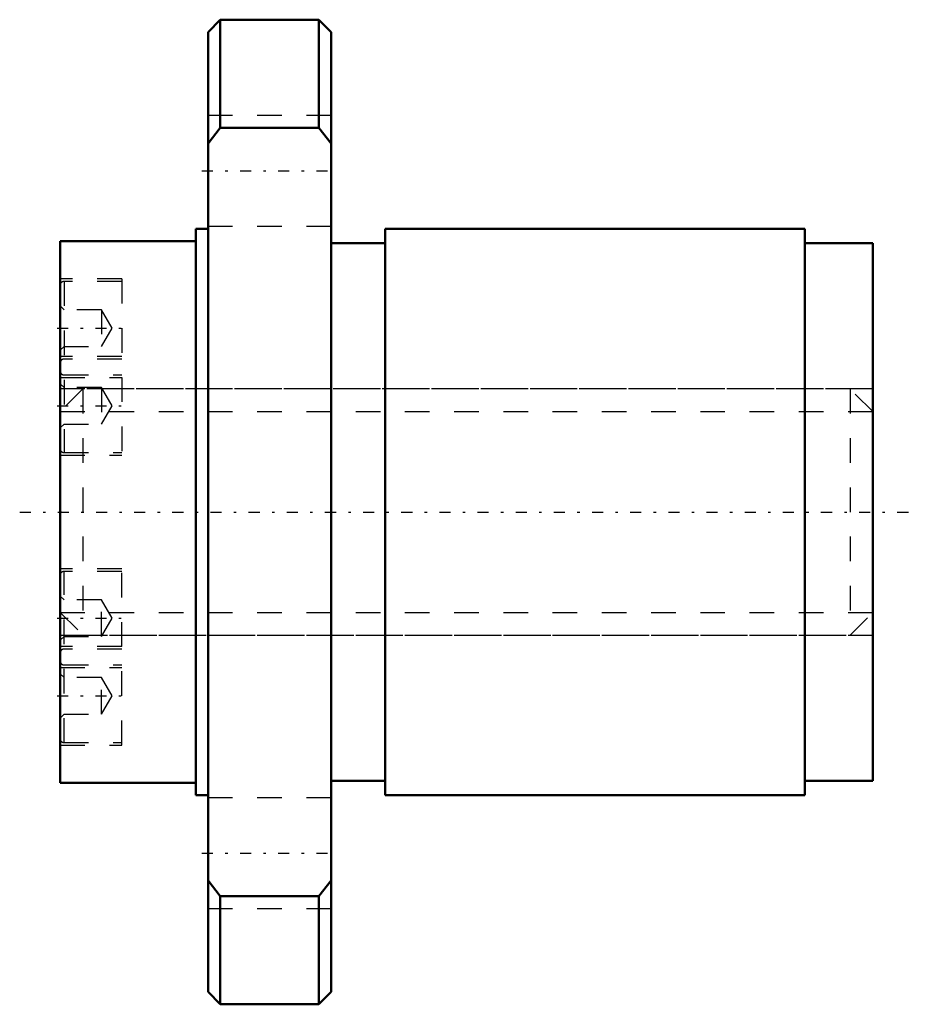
# Model space of a CAD drawing. Header units: millimetres. Extents: x -1.6 to 34.6, y -20 to 20.
import ezdxf

# ---------------------------------------------------------------- set-up
doc = ezdxf.new("R2010")
doc.units = ezdxf.units.MM
doc.linetypes.add('Center', pattern=[1.5, 0.45, -0.5, 0.05, -0.5])
doc.linetypes.add('Dashed', pattern=[2, 1, -1])
for name, color, linetype, lineweight in [('2d ConnectionPoints', 7, 'Continuous', 50), ('AM_0', 7, 'Continuous', 50), ('AM_5', 3, 'Continuous', 25), ('AM_7', 7, 'Center', 25), ('AM_9', 6, 'Dashed', 25)]:
    doc.layers.add(name, color=color, linetype=linetype, lineweight=lineweight)

# ---------------------------------------------------------------- blocks, each defined once
blk = doc.blocks.new('1_RR0130WGF1015_3Nut_0_in_WGF1015_3G1_33LC3_0_13_0_0_0')
at = {"layer": 'AM_0'}
for p, q in [((6.5, 20), (6, 19.5)), ((10.5, 20), (6.5, 20)), ((6.5, 20), (6.5, 15.612)), ((11, 19.5), (10.5, 20)), ((10.5, 20), (10.5, 15.612)), ((6, 19.5), (6, -19.5)), ((11, 19.5), (11, -19.5)), ((6.5, 15.612), (6, 14.967)), ((10.5, 15.612), (6.5, 15.612)), ((11, 14.967), (10.5, 15.612)), ((6, 11.5), (5.5, 11.5)), ((5.5, 11.5), (5.5, -11.5)), ((30.25, 11.5), (13.2, 11.5)), ((13.2, 11.5), (13.2, -11.5)), ((30.25, 11.5), (30.25, -11.5)), ((5.5, 11), (0, 11)), ((0, 11), (0, -11)), ((13.2, 10.925), (11, 10.925)), ((33, 10.925), (30.25, 10.925)), ((33, 10.925), (33, -10.925)), ((0, -11), (5.5, -11)), ((11, -10.925), (13.2, -10.925)), ((30.25, -10.925), (33, -10.925)), ((5.5, -11.5), (6, -11.5)), ((13.2, -11.5), (30.25, -11.5)), ((6, -14.967), (6.5, -15.612)), ((10.5, -15.612), (11, -14.967)), ((6.5, -15.612), (10.5, -15.612)), ((6.5, -15.612), (6.5, -20)), ((10.5, -15.612), (10.5, -20)), ((6, -19.5), (6.5, -20)), ((10.5, -20), (11, -19.5)), ((6.5, -20), (10.5, -20))]:
    blk.add_line(p, q, dxfattribs=at)
at = {"layer": 'AM_7'}
for p, q in [((5.75, 13.856), (11.25, 13.856)), ((-0.125, 7.469), (2.625, 7.469)), ((-0.125, 4.312), (2.625, 4.312)), ((-1.65, 0), (34.65, 0)), ((-0.125, -4.312), (2.625, -4.312)), ((-0.125, -7.469), (2.625, -7.469)), ((5.75, -13.856), (11.25, -13.856))]:
    blk.add_line(p, q, dxfattribs=at)
at = {"layer": 'AM_9'}
for p, q in [((11, 16.106), (6, 16.106)), ((6, 11.606), (11, 11.606)), ((2.5, 9.469), (0, 9.469)), ((2.5, 9.369), (0.15, 9.369)), ((0.15, 9.369), (0.15, 2.413)), ((2.5, 9.469), (2.5, 2.313)), ((0.15, 8.219), (0, 8.369)), ((1.667, 8.219), (0.15, 8.219)), ((2.1, 7.469), (1.667, 8.219)), ((1.667, 8.219), (1.667, 6.719)), ((1.667, 6.719), (2.1, 7.469)), ((0, 6.569), (0.15, 6.719)), ((0.15, 6.719), (1.667, 6.719)), ((2.5, 6.312), (0, 6.312)), ((2.5, 6.213), (0.15, 6.213)), ((0, 5.469), (2.5, 5.469)), ((0.15, 5.062), (0, 5.213)), ((0.15, 5.569), (2.5, 5.569)), ((33, 5), (0, 5)), ((1.667, 5.062), (0.15, 5.062)), ((2.1, 4.312), (1.667, 5.062)), ((1.667, 5.062), (1.667, 3.562)), ((1.667, 3.562), (2.1, 4.312)), ((0, 3.413), (0.15, 3.562)), ((0.15, 3.562), (1.667, 3.562)), ((0.15, 2.413), (2.5, 2.413)), ((0, 2.313), (2.5, 2.313)), ((2.5, -2.313), (0, -2.313)), ((2.5, -9.469), (2.5, -2.313)), ((2.5, -2.413), (0.15, -2.413)), ((0.15, -9.369), (0.15, -2.413)), ((0.15, -3.563), (0, -3.413)), ((1.667, -3.563), (0.15, -3.563)), ((2.1, -4.312), (1.667, -3.563)), ((1.667, -5.062), (1.667, -3.563)), ((1.667, -5.062), (2.1, -4.312)), ((0, -5), (33, -5)), ((0, -5.213), (0.15, -5.062)), ((0.15, -5.062), (1.667, -5.062)), ((2.5, -5.469), (0, -5.469)), ((2.5, -5.569), (0.15, -5.569)), ((0, -6.312), (2.5, -6.312)), ((0.15, -6.213), (2.5, -6.213)), ((0.15, -6.719), (0, -6.569)), ((1.667, -6.719), (0.15, -6.719)), ((1.667, -8.219), (1.667, -6.719)), ((2.1, -7.469), (1.667, -6.719)), ((1.667, -8.219), (2.1, -7.469)), ((0, -8.369), (0.15, -8.219)), ((0.15, -8.219), (1.667, -8.219)), ((0, -9.469), (2.5, -9.469)), ((0.15, -9.369), (2.5, -9.369)), ((11, -11.606), (6, -11.606)), ((6, -16.106), (11, -16.106))]:
    blk.add_line(p, q, dxfattribs=at)
for centre, start, end in [((0.15, 9.219), 90, 180), ((0.15, 6.062), 90, 180), ((0.15, 5.719), 180, 270), ((0.15, 2.563), 180, 270), ((0.15, -2.563), 90, 180), ((0.15, -5.719), 90, 180), ((0.15, -6.062), 180, 270), ((0.15, -9.219), 180, 270)]:
    blk.add_arc(centre, 0.15, start, end, dxfattribs=at)
blk = doc.blocks.new('2_0130WGF1015_30Shaft_0_in_WGF1015_3G1_33LC3_0_13_0_0_0')
at = {"layer": 'AM_5', "linetype": 'Dashed'}
for p, q in [((0, 4.08), (33, 4.08)), ((0, -4.08), (33, -4.08))]:
    blk.add_line(p, q, dxfattribs=at)
at = {"layer": 'AM_9'}
for p, q in [((0.92, 5), (0, 4.08)), ((32.08, 5), (0.92, 5)), ((0.92, 5), (0.92, -5)), ((33, 4.08), (32.08, 5)), ((32.08, 5), (32.08, -5)), ((0, -4.08), (0.92, -5)), ((32.08, -5), (33, -4.08)), ((0.92, -5), (32.08, -5))]:
    blk.add_line(p, q, dxfattribs=at)

msp = doc.modelspace()

# ---------------------------------------------------------------- linework, layer by layer
at = {"layer": '2d ConnectionPoints'}
msp.add_point((0, 0), dxfattribs=at)

# ---------------------------------------------------------------- block references
for name in ['1_RR0130WGF1015_3Nut_0_in_WGF1015_3G1_33LC3_0_13_0_0_0', '2_0130WGF1015_30Shaft_0_in_WGF1015_3G1_33LC3_0_13_0_0_0']:
    msp.add_blockref(name, (0, 0))

doc.saveas('drawing.dxf')
